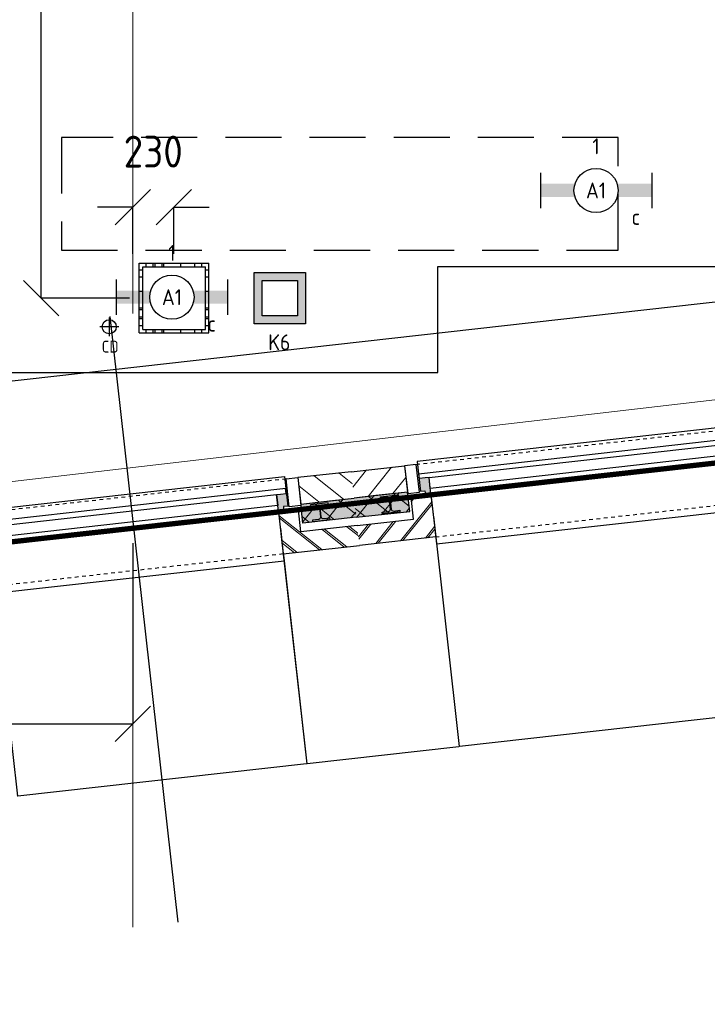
# Model space of a CAD drawing. Header units: millimetres. Extents: x -38032 to 104346, y -31182 to 78566.
# Tile 133 of 213: x 68718 to 72609, y 5064 to 10635. Entities that reach past the tile are written whole.
import ezdxf
from ezdxf.enums import TextEntityAlignment as Align

# ---------------------------------------------------------------- set-up
doc = ezdxf.new("R2010")
doc.units = ezdxf.units.MM
doc.header["$LTSCALE"] = 100
doc.set_wipeout_variables(frame=1)
doc.header["$PDMODE"] = 1
for name, pattern in [('HIDDEN', [9.525, 6.35, -3.175]), ('HIDDEN2', [4.7625, 3.175, -1.5875]), ('STYLE_01', [0.41664, 0.20828, -0.20836]), ('STYLE_11', [5, 3.888855, -0.416718, 0.277786, -0.416641])]:
    doc.linetypes.add(name, pattern=pattern)
for name, color, linetype in [('AL$1A---_ALGEMEEN', 8, 'Continuous'), ('AL------_MAATV', 200, 'Continuous'), ('AL------_MAATVOERING', 2, 'Continuous'), ('AL------_SPARING', 2, 'Continuous'), ('AM$1A---_ARCERING', 8, 'Continuous'), ('BOUWKUNDIG', 8, 'Continuous'), ('brandscheiding', 5, 'HIDDEN'), ('EL6222--', 3, 'Continuous'), ('EL6311--', 3, 'Continuous'), ('LICHT_TEXT018', 1, 'Continuous'), ('versterkte strook', 7, 'Continuous'), ('Vloerdoos', 3, 'Continuous'), ('Vloerdoos (OUD)', 3, 'Continuous')]:
    doc.layers.add(name, color=color, linetype=linetype)
doc.layers.add('stramien', color=1, linetype='Continuous', lineweight=9)
doc.layers.get('Vloerdoos').off()
doc.styles.add('Arial', font='ARIAL.TTF')
doc.styles.add('BURO-018', font='iso.shx', dxfattribs={"height": 90})
doc.styles.get("Standard").update_dxf_attribs({"font": 'iso.shx'})
doc.dimstyles.new('STABICAD', dxfattribs={"dimscale": 100, "dimtxt": 1.8, "dimasz": 2, "dimexe": 0, "dimexo": 2.5, "dimgap": 1.5, "dimtad": 0, "dimdec": 0, "dimrnd": 10, "dimzin": 0, "dimdsep": 46, "dimtxsty": 'Standard', "dimblk1": 'OBLIQUE', "dimblk2": 'OBLIQUE', "dimsah": 1, "dimcen": -3, "dimadec": 0, "dimazin": 0, "dimtfac": 1, "dimtdec": 0, "dimtofl": 0, "dimtmove": 2, "dimatfit": 3, "dimfxl": 0, "dimtvp": 1.055556, "dimtolj": 1, "dimtzin": 0, "dimarcsym": 0})
doc.dimstyles.new('VyA', dxfattribs={"dimtxt": 2.272868, "dimasz": 2.120801, "dimexe": 1.5, "dimexo": 1.59, "dimgap": 0.5, "dimtad": 1, "dimdec": 0, "dimzin": 11, "dimtxsty": 'Arial', "dimblk": 'VW_SLASH', "dimcen": 0, "dimdle": 1, "dimazin": 0, "dimtfac": 0.8, "dimtdec": 0, "dimtix": 1, "dimtmove": 0, "dimatfit": 0, "dimldrblk": 'VW_FILLEDARROW', "dimfxl": 0, "dimfrac": 2, "dimtolj": 1, "dimtzin": 11, "dimarcsym": 0})
pattern_1 = [(135, (0, 0), (70.7107, 70.7107), []), (45, (299.34, -299.34), (70.7107, -70.7107), [])]
pattern_2 = [(45, (0, 0), (70.7107, -70.7107), []), (45, (7.07, -7.07), (70.7107, -70.7107), [])]
pattern_3 = [(45, (0, 0), (70.7107, -70.7107), [])]

# ---------------------------------------------------------------- blocks, each defined once
blk = doc.blocks.new('_Oblique')
at = {"color": 0, "linetype": 'ByBlock', "lineweight": -2}
blk.add_line((-0.5, -0.5), (0.5, 0.5), dxfattribs=at)
blk = doc.blocks.new('*D64')
at = {"layer": 'AL------_MAATVOERING', "color": 0, "lineweight": -2}
for p, q in [((69357.6, 9573.9), (69157.6, 9573.9)), ((69357.6, 9310.5), (69357.6, 9573.9)), ((69590, 9310.5), (69590, 9573.9)), ((69590, 9573.9), (69790, 9573.9))]:
    blk.add_line(p, q, dxfattribs=at)
at = {"layer": 'Defpoints', "color": 0}
for p in [(69357.6, 9573.9), (69357.6, 9060.5), (69590, 9060.5)]:
    blk.add_point(p, dxfattribs=at)
at = {"layer": 'AL------_MAATVOERING', "color": 0, "lineweight": -2, "xscale": 200, "yscale": 200, "zscale": 200}
blk.add_blockref('_Oblique', (69357.6, 9573.9), dxfattribs=at)
at = {"layer": 'AL------_MAATVOERING', "color": 0, "lineweight": -2, "xscale": 200, "yscale": 200, "zscale": 200, "rotation": 180}
blk.add_blockref('_Oblique', (69590, 9573.9), dxfattribs=at)
at = {"layer": 'AL------_MAATVOERING', "color": 0, "insert": (69473.8, 9888.9), "char_height": 180, "attachment_point": 5}
blk.add_mtext('\\A1;230', dxfattribs=at)
blk = doc.blocks.new('*D65')
at = {"layer": 'AL------_MAATVOERING', "color": 0, "lineweight": -2}
for p, q in [((69340, 14300), (68839.2, 14300)), ((68839.2, 9060.5), (68839.2, 14300)), ((69340, 9060.5), (68839.2, 9060.5))]:
    blk.add_line(p, q, dxfattribs=at)
at = {"layer": 'Defpoints', "color": 0}
for p in [(68839.2, 14300), (69590, 14300), (69590, 9060.5)]:
    blk.add_point(p, dxfattribs=at)
at = {"layer": 'AL------_MAATVOERING', "color": 0, "lineweight": -2, "xscale": 200, "yscale": 200, "zscale": 200}
for p, rotation in [((68839.2, 14300), 90), ((68839.2, 9060.5), 270)]:
    blk.add_blockref('_Oblique', p, dxfattribs=dict(at, rotation=rotation))
at = {"layer": 'AL------_MAATVOERING', "color": 0, "insert": (68649.2, 11680.3), "char_height": 180, "attachment_point": 5, "rotation": 90}
blk.add_mtext('\\A1;5240', dxfattribs=at)
blk = doc.blocks.new('*D69')
at = {"layer": 'AL------_MAATVOERING', "color": 0, "lineweight": -2}
for p, q in [((66120, 12328.4), (66120, 6650.7)), ((69357.6, 7673.4), (69357.6, 6650.7)), ((66120, 6650.7), (69357.6, 6650.7))]:
    blk.add_line(p, q, dxfattribs=at)
at = {"layer": 'Defpoints', "color": 0}
for p in [(66120, 12578.4), (69357.6, 7923.4), (69357.6, 6650.7)]:
    blk.add_point(p, dxfattribs=at)
at = {"layer": 'AL------_MAATVOERING', "color": 0, "lineweight": -2, "xscale": 200, "yscale": 200, "zscale": 200, "rotation": 180}
blk.add_blockref('_Oblique', (66120, 6650.7), dxfattribs=at)
at = {"layer": 'AL------_MAATVOERING', "color": 0, "lineweight": -2, "xscale": 200, "yscale": 200, "zscale": 200}
blk.add_blockref('_Oblique', (69357.6, 6650.7), dxfattribs=at)
at = {"layer": 'AL------_MAATVOERING', "color": 0, "insert": (67738.8, 6840.7), "char_height": 180, "attachment_point": 5}
blk.add_mtext('\\A1;3240', dxfattribs=at)
blk = doc.blocks.new('VLOERDOOS')
at = {"layer": 'Vloerdoos (OUD)'}
for p, q in [((0, 395), (395, 395)), ((0, 395), (0, 0)), ((40, 375), (40, 395)), ((80, 375), (80, 395)), ((90, 375), (90, 395)), ((130, 375), (130, 395)), ((140, 375), (140, 395)), ((235, 375), (235, 395)), ((315, 375), (315, 395)), ((355, 375), (355, 395)), ((395, 395), (395, 0)), ((0, 355), (20, 355)), ((20, 375), (20, 20)), ((20, 375), (375, 375)), ((375, 375), (375, 20)), ((375, 355), (395, 355)), ((0, 315), (20, 315)), ((0, 305), (20, 305)), ((375, 315), (395, 315)), ((375, 305), (395, 305)), ((0, 265), (20, 265)), ((0, 255), (20, 255)), ((375, 265), (395, 265)), ((375, 255), (395, 255)), ((0, 160), (20, 160)), ((375, 160), (395, 160)), ((0, 80), (20, 80)), ((375, 80), (395, 80)), ((0, 40), (20, 40)), ((0, 0), (395, 0)), ((20, 20), (375, 20)), ((40, 0), (40, 20)), ((80, 0), (80, 20)), ((90, 0), (90, 20)), ((130, 0), (130, 20)), ((140, 0), (140, 20)), ((235, 0), (235, 20)), ((315, 0), (315, 20)), ((355, 0), (355, 20)), ((375, 40), (395, 40))]:
    blk.add_line(p, q, dxfattribs=at)
blk = doc.blocks.new('1115B6630')
at = {"color": 0}
for p, q in [((-6.3, 2), (-6.3, -2)), ((6.3, 2), (6.3, -2))]:
    blk.add_line(p, q, dxfattribs=at)
at = {"color": 0, "linetype": 'Continuous'}
blk.add_circle((0, 0), 2.5, dxfattribs=at)
at = {"color": 0}
for points in [[(-2.5, 0.75), (-6.3, 0.75), (-2.5, -0.75), (-6.3, -0.75)], [(2.5, 0.75), (6.3, 0.75), (2.5, -0.75), (6.3, -0.75)]]:
    blk.add_solid(points, dxfattribs=at)
at = {"color": 0, "linetype": 'Continuous', "style": 'BURO-018'}
for tag, p in [('E_GKAST', (0, 8)), ('E_GROEP', (0, 5)), ('E_SGROEP', (4.5, 5)), ('E_ARMCODE', (0, 0)), ('E_SLET', (4.5, -3))]:
    blk.add_attdef(tag, text='', height=1.8, dxfattribs=at).set_placement(p, align=Align.MIDDLE)
blk = doc.blocks.new('E00414')
at = {"color": 0, "linetype": 'Continuous'}
for p, q in [((-2.9, -2.9), (-2.9, 2.9)), ((-2.9, 2.9), (2.9, 2.9)), ((2.9, 2.9), (2.9, -2.9)), ((-2, 2), (2, 2)), ((-2, -2), (-2, 2)), ((2, 2), (2, -2)), ((2, -2), (-2, -2)), ((2.9, -2.9), (-2.9, -2.9))]:
    blk.add_line(p, q, dxfattribs=at)
at = {"color": 0}
for points in [[(-2.9, 2.9), (2.9, 2.9), (-2, 2), (2, 2)], [(-2, -2), (-2.9, -2.9), (-2, 2), (-2.9, 2.9)], [(2, 2), (2.9, 2.9), (2, -2), (2.9, -2.9)], [(2, -2), (2.9, -2.9), (-2, -2), (-2.9, -2.9)]]:
    blk.add_solid(points, dxfattribs=at)
at = {"color": 0, "linetype": 'Continuous', "style": 'BURO-018'}
for tag, p in [('E_GKAST', (0, 8)), ('E_GROEP', (0, 5)), ('E_SGROEP', (4.5, 5))]:
    blk.add_attdef(tag, text='', height=1.8, dxfattribs=at).set_placement(p, align=Align.MIDDLE)
at = {"color": 0, "linetype": 'Continuous', "style": 'BURO-018', "flags": 1}
for tag, p in [('E_VERMCODE', (13, 5)), ('E_MATCODE', (0, 0))]:
    blk.add_attdef(tag, text='', height=1.8, dxfattribs=at).set_placement(p, align=Align.MIDDLE)
blk = doc.blocks.new('Centraaldoos')
at = {"color": 1, "linetype": 'Continuous'}
for p, q in [((-2, 0), (2, 0)), ((0, -2), (0, 2))]:
    blk.add_line(p, q, dxfattribs=at)
at = {"color": 0, "linetype": 'Continuous'}
blk.add_circle((0, 0), 1.5, dxfattribs=at)
at = {"color": 0, "linetype": 'Continuous', "style": 'BURO-018'}
blk.add_attdef('AL_POSNR', text='', height=1.8, dxfattribs=at).set_placement((0, 3), align=Align.CENTER)
at = {"color": 0, "linetype": 'Continuous', "style": 'BURO-018', "flags": 1}
blk.add_attdef('AL_OMS', (0, 0), '', height=1.8, dxfattribs=at)
at = {"layer": 'AL------_MAATV', "style": 'BURO-018'}
blk.add_text('CD', height=2.531, rotation=180, dxfattribs=at).set_placement((1.61, 5.48))
blk = doc.blocks.new('HEA 100')
at = {"layer": 'AM$1A---_ARCERING', "linetype": 'Continuous', "lineweight": 0}
h = blk.add_hatch(color=256, dxfattribs=at)
edge = h.paths.add_edge_path()
edge.add_arc((14.5, -28), 12, 180, 270)
edge.add_line((14.5, -40), (50, -40))
edge.add_line((50, -40), (50, -48))
edge.add_line((50, -48), (-50, -48))
edge.add_line((-50, -48), (-50, -40))
edge.add_line((-50, -40), (-14.5, -40))
edge.add_arc((-14.5, -28), 12, 270, 360)
edge.add_line((-2.5, -28), (-2.5, 28))
edge.add_arc((-14.5, 28), 12, 0, 90)
edge.add_line((-14.5, 40), (-50, 40))
edge.add_line((-50, 40), (-50, 48))
edge.add_line((-50, 48), (50, 48))
edge.add_line((50, 48), (50, 40))
edge.add_line((50, 40), (14.5, 40))
edge.add_arc((14.5, 28), 12, 90, 180)
edge.add_line((2.5, 28), (2.5, -28))
at = {"layer": 'AL$1A---_ALGEMEEN', "color": 0, "flags": 128}
blk.add_lwpolyline([(2.5, -28, 0.414214), (14.5, -40), (50, -40), (50, -48), (-50, -48), (-50, -40), (-14.5, -40, 0.414214), (-2.5, -28), (-2.5, 28, 0.414214), (-14.5, 40), (-50, 40), (-50, 48), (50, 48), (50, 40), (14.5, 40, 0.414214), (2.5, 28)], format="xyb", close=True, dxfattribs=at)
blk = doc.blocks.new('zijdetail kozijn 2kops')
at = {"color": 0}
blk.add_wipeout([(-63, 420), (-130, 420), (-130, 262), (-63, 262)], dxfattribs=at).dxf.layer = 'AL$1A---_ALGEMEEN'
at = {"layer": 'AM$1A---_ARCERING', "linetype": 'Continuous', "lineweight": 0}
blk.add_hatch(color=256, dxfattribs=at).paths.add_polyline_path([(-54.2, 338), (-54.2, 366), (-56, 366), (-56, 266), (-31, 266), (-31, 243), (0, 243), (0, 338), (-22, 338)])
at = {"layer": 'AL$1A---_ALGEMEEN', "color": 0}
for points in [[(-63, 420), (-130, 420), (-130, 262), (-63, 262)], [(-54.2, 338), (-54.2, 366), (-56, 366), (-56, 266), (-31, 266), (-31, 243), (0, 243), (0, 338), (-22, 338)]]:
    blk.add_lwpolyline(points, close=True, dxfattribs=at)
blk = doc.blocks.new('31x_alu-2e-mk106b1-p')
at = {"layer": 'AM$1A---_ARCERING', "linetype": 'Continuous', "lineweight": 0}
for points in [[(-270, 2082), (-160, 2082), (-160, 1778), (-270, 1778)], [(-270, -130), (-160, -130), (-160, -434), (-270, -434)]]:
    blk.add_hatch(color=256, dxfattribs=at).paths.add_polyline_path(points)
at = {"layer": 'AM$1A---_ARCERING', "linetype": 'Continuous', "lineweight": 5}
h = blk.add_hatch(dxfattribs=at)
h.set_pattern_fill('ISOLATIE', color=256, style=0, pattern_type=2)
h.set_pattern_definition(pattern_1)
h.paths.add_polyline_path([(-270, 2082), (-160, 2082), (-160, 1778), (-270, 1778)])
h = blk.add_hatch(dxfattribs=at)
h.set_pattern_fill('ISOLATIE', color=256, style=0, pattern_type=2)
h.set_pattern_definition(pattern_1)
h.paths.add_polyline_path([(-270, -130), (-160, -130), (-160, -434), (-270, -434)])
at = {"layer": 'AL$1A---_ALGEMEEN', "color": 0, "linetype": 'STYLE_01'}
for p, q in [((-420, 1711), (-420, -63)), ((0, 1648), (0, 0))]:
    blk.add_line(p, q, dxfattribs=at)
at = {"layer": 'AL$1A---_ALGEMEEN', "color": 0}
blk.add_line((-270, -434), (-270, -130), dxfattribs=at)
at = {"layer": 'AL$1A---_ALGEMEEN', "color": 0, "flags": 128}
for points in [[(-160, 2082), (-160, 1778), (-270, 1778), (-270, 2082)], [(-270, -130), (-160, -130), (-160, -434)]]:
    blk.add_lwpolyline(points, dxfattribs=at)
at = {"layer": 'AL$1A---_ALGEMEEN', "color": 0}
for points in [[(-435, 1704), (-366, 1704), (-366, -56), (-435, -56)], [(-338, 1648), (-276, 1648), (-276, 0), (-338, 0)], [(-243, 1648), (40, 1648), (40, 0), (-243, 0)]]:
    blk.add_lwpolyline(points, close=True, dxfattribs=at)
at = {"color": 0}
for points in [[(-238, 1648), (0, 1648), (0, 2082), (-113, 2082), (-113, 1761), (-238, 1761)], [(-238, 0), (0, 0), (0, -434), (-113, -434), (-113, -113), (-238, -113)]]:
    blk.add_wipeout(points, dxfattribs=at).dxf.layer = 'AL$1A---_ALGEMEEN'
at = {"layer": 'AM$1A---_ARCERING', "linetype": 'Continuous', "lineweight": 5}
h = blk.add_hatch(dxfattribs=at)
h.set_pattern_fill('BAKSTEEN', color=256, style=0, pattern_type=2)
h.set_pattern_definition(pattern_2)
h.paths.add_polyline_path([(-238, 1648), (0, 1648), (0, 2082), (-113, 2082), (-113, 1761), (-238, 1761)])
h = blk.add_hatch(dxfattribs=at)
h.set_pattern_fill('BAKSTEEN', color=256, style=0, pattern_type=2)
h.set_pattern_definition(pattern_2)
h.paths.add_polyline_path([(-238, 0), (0, 0), (0, -434), (-113, -434), (-113, -113), (-238, -113)])
at = {"layer": 'AL$1A---_ALGEMEEN', "color": 0, "flags": 128}
for points in [[(-238, 1648), (0, 1648), (0, 2082)], [(-113, 2082), (-113, 1761), (-238, 1761), (-238, 1648)], [(-238, 0), (0, 0), (0, -434)], [(-113, -434), (-113, -113), (-238, -113), (-238, 0)]]:
    blk.add_lwpolyline(points, dxfattribs=at)
at = {"layer": 'AL$1A---_ALGEMEEN', "color": 0, "xscale": -1, "rotation": 90}
blk.add_blockref('HEA 100', (-212, 1883), dxfattribs=at)
at = {"layer": 'AL$1A---_ALGEMEEN', "color": 0, "rotation": 90}
blk.add_blockref('HEA 100', (-212, -235), dxfattribs=at)
at = {"color": 0}
for points in [[(-420, 2082), (-420, 1778), (-270, 1778), (-270, 1958.6), (-270, 2082)], [(-420, -434), (-420, -130), (-270, -130), (-270, -310.6), (-270, -434)]]:
    blk.add_wipeout(points, dxfattribs=at).dxf.layer = 'AL$1A---_ALGEMEEN'
at = {"layer": 'AM$1A---_ARCERING', "linetype": 'Continuous', "lineweight": 5}
h = blk.add_hatch(dxfattribs=at)
h.set_pattern_fill('KALKZANDSTEEN', color=256, style=0, pattern_type=2)
h.set_pattern_definition(pattern_3)
edge = h.paths.add_edge_path()
edge.add_line((-420, 2082), (-420, 1778))
edge.add_line((-420, 1778), (-270, 1778))
edge.add_line((-270, 1778), (-270, 1958.6))
edge.add_line((-270, 1958.6), (-270, 2082))
h = blk.add_hatch(dxfattribs=at)
h.set_pattern_fill('KALKZANDSTEEN', color=256, style=0, pattern_type=2)
h.set_pattern_definition(pattern_3)
edge = h.paths.add_edge_path()
edge.add_line((-420, -434), (-420, -130))
edge.add_line((-420, -130), (-270, -130))
edge.add_line((-270, -130), (-270, -310.6))
edge.add_line((-270, -310.6), (-270, -434))
at = {"layer": 'AL$1A---_ALGEMEEN', "color": 0}
for points in [[(-420, 2082), (-420, 1778), (-270, 1778), (-270, 1958.6), (-270, 2082)], [(-420, -434), (-420, -130), (-270, -130), (-270, -310.6), (-270, -434)]]:
    blk.add_lwpolyline(points, dxfattribs=at)
at = {"layer": 'AL$1A---_ALGEMEEN', "color": 0, "xscale": -1, "rotation": 90}
blk.add_blockref('zijdetail kozijn 2kops', (0, 1648), dxfattribs=at)
at = {"layer": 'AL$1A---_ALGEMEEN', "color": 0, "rotation": 90}
blk.add_blockref('zijdetail kozijn 2kops', (0, 0), dxfattribs=at)
blk = doc.blocks.new('31x_alu-2e-mk106b2-p')
at = {"layer": 'AM$1A---_ARCERING', "linetype": 'Continuous', "lineweight": 0}
for points in [[(-270, 2082), (-160, 2082), (-160, 1778), (-270, 1778)], [(-270, -130), (-160, -130), (-160, -434), (-270, -434)]]:
    blk.add_hatch(color=256, dxfattribs=at).paths.add_polyline_path(points)
at = {"layer": 'AM$1A---_ARCERING', "linetype": 'Continuous', "lineweight": 5}
h = blk.add_hatch(dxfattribs=at)
h.set_pattern_fill('ISOLATIE', color=256, style=0, pattern_type=2)
h.set_pattern_definition(pattern_1)
h.paths.add_polyline_path([(-270, 2082), (-160, 2082), (-160, 1778), (-270, 1778)])
h = blk.add_hatch(dxfattribs=at)
h.set_pattern_fill('ISOLATIE', color=256, style=0, pattern_type=2)
h.set_pattern_definition(pattern_1)
h.paths.add_polyline_path([(-270, -130), (-160, -130), (-160, -434), (-270, -434)])
at = {"layer": 'AL$1A---_ALGEMEEN', "color": 0, "linetype": 'STYLE_01'}
for p, q in [((-420, 1711), (-420, -63)), ((0, 1648), (0, 0))]:
    blk.add_line(p, q, dxfattribs=at)
at = {"layer": 'AL$1A---_ALGEMEEN', "color": 0}
blk.add_line((-270, -434), (-270, -130), dxfattribs=at)
at = {"layer": 'AL$1A---_ALGEMEEN', "color": 0, "flags": 128}
for points in [[(-160, 2082), (-160, 1778), (-270, 1778), (-270, 2082)], [(-270, -130), (-160, -130), (-160, -434)]]:
    blk.add_lwpolyline(points, dxfattribs=at)
at = {"layer": 'AL$1A---_ALGEMEEN', "color": 0}
for points in [[(-435, 1704), (-366, 1704), (-366, -56), (-435, -56)], [(-243, 1648), (40, 1648), (40, 0), (-243, 0)]]:
    blk.add_lwpolyline(points, close=True, dxfattribs=at)
at = {"color": 0}
blk.add_wipeout([(-338, 1648), (-338, -46), (-276, -46), (-276, 1648)], dxfattribs=at).dxf.layer = 'AL$1A---_ALGEMEEN'
at = {"layer": 'AL$1A---_ALGEMEEN', "color": 0}
blk.add_lwpolyline([(-338, 1648), (-338, -46), (-276, -46), (-276, 1648)], close=True, dxfattribs=at)
at = {"color": 0}
for points in [[(-238, 1648), (0, 1648), (0, 2082), (-113, 2082), (-113, 1761), (-238, 1761)], [(-238, 0), (0, 0), (0, -434), (-113, -434), (-113, -113), (-238, -113)], [(-420, -434), (-420, -130), (-270, -130), (-270, -310.6), (-270, -434)]]:
    blk.add_wipeout(points, dxfattribs=at).dxf.layer = 'AL$1A---_ALGEMEEN'
at = {"layer": 'AM$1A---_ARCERING', "linetype": 'Continuous', "lineweight": 5}
h = blk.add_hatch(dxfattribs=at)
h.set_pattern_fill('BAKSTEEN', color=256, style=0, pattern_type=2)
h.set_pattern_definition(pattern_2)
h.paths.add_polyline_path([(-238, 1648), (0, 1648), (0, 2082), (-113, 2082), (-113, 1761), (-238, 1761)])
h = blk.add_hatch(dxfattribs=at)
h.set_pattern_fill('BAKSTEEN', color=256, style=0, pattern_type=2)
h.set_pattern_definition(pattern_2)
h.paths.add_polyline_path([(-238, 0), (0, 0), (0, -434), (-113, -434), (-113, -113), (-238, -113)])
h = blk.add_hatch(dxfattribs=at)
h.set_pattern_fill('KALKZANDSTEEN', color=256, style=0, pattern_type=2)
h.set_pattern_definition(pattern_3)
edge = h.paths.add_edge_path()
edge.add_line((-420, -434), (-420, -130))
edge.add_line((-420, -130), (-270, -130))
edge.add_line((-270, -130), (-270, -310.6))
edge.add_line((-270, -310.6), (-270, -434))
at = {"layer": 'AL$1A---_ALGEMEEN', "color": 0, "flags": 128}
for points in [[(-238, 1648), (0, 1648), (0, 2082)], [(-113, 2082), (-113, 1761), (-238, 1761), (-238, 1648)], [(-238, 0), (0, 0), (0, -434)], [(-113, -434), (-113, -113), (-238, -113), (-238, 0)]]:
    blk.add_lwpolyline(points, dxfattribs=at)
at = {"layer": 'AL$1A---_ALGEMEEN', "color": 0}
blk.add_lwpolyline([(-420, -434), (-420, -130), (-270, -130), (-270, -310.6), (-270, -434)], dxfattribs=at)
at = {"layer": 'AL$1A---_ALGEMEEN', "color": 0, "xscale": -1, "rotation": 90}
blk.add_blockref('HEA 100', (-212, 1883), dxfattribs=at)
at = {"layer": 'AL$1A---_ALGEMEEN', "color": 0, "rotation": 90}
blk.add_blockref('zijdetail kozijn 2kops', (0, 0), dxfattribs=at)
at = {"color": 0}
blk.add_wipeout([(-420, 2082), (-420, 1778), (-270, 1778), (-270, 1958.6), (-270, 2082)], dxfattribs=at).dxf.layer = 'AL$1A---_ALGEMEEN'
at = {"layer": 'AM$1A---_ARCERING', "linetype": 'Continuous', "lineweight": 5}
h = blk.add_hatch(dxfattribs=at)
h.set_pattern_fill('KALKZANDSTEEN', color=256, style=0, pattern_type=2)
h.set_pattern_definition(pattern_3)
edge = h.paths.add_edge_path()
edge.add_line((-420, 2082), (-420, 1778))
edge.add_line((-420, 1778), (-270, 1778))
edge.add_line((-270, 1778), (-270, 1958.6))
edge.add_line((-270, 1958.6), (-270, 2082))
at = {"layer": 'AL$1A---_ALGEMEEN', "color": 0}
blk.add_lwpolyline([(-420, 2082), (-420, 1778), (-270, 1778), (-270, 1958.6), (-270, 2082)], dxfattribs=at)
at = {"layer": 'AL$1A---_ALGEMEEN', "color": 0, "xscale": -1, "rotation": 90}
blk.add_blockref('zijdetail kozijn 2kops', (0, 1648), dxfattribs=at)
blk = doc.blocks.new('VW_SLASH')
at = {"layer": 'AL$1A---_ALGEMEEN', "color": 0, "linetype": 'ByBlock', "lineweight": -2}
blk.add_line((0, 0), (-1, 0), dxfattribs=at)
at = {"layer": 'AL$1A---_ALGEMEEN', "color": 0, "linetype": 'ByBlock', "lineweight": 5}
blk.add_line((0.5, 0.5), (-0.5, -0.5), dxfattribs=at)
blk = doc.blocks.new('*D1182')
at = {"layer": 'AL$1A---_ALGEMEEN', "color": 0, "lineweight": -2}
for p, q in [((-17175.5, -153.1), (-17175.5, -1464.8)), ((-15527.5, -224), (-15527.5, -1464.8)), ((-17173.4, -1463.3), (-15529.6, -1463.3))]:
    blk.add_line(p, q, dxfattribs=at)
at = {"layer": 'AL$1A---_ALGEMEEN', "color": 0, "lineweight": -2, "xscale": 2.12080078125, "yscale": 2.12080078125, "zscale": 2.12080078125, "rotation": 180}
blk.add_blockref('VW_SLASH', (-17175.5, -1463.3), dxfattribs=at)
at = {"layer": 'AL$1A---_ALGEMEEN', "color": 0, "lineweight": -2, "xscale": 2.12080078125, "yscale": 2.12080078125, "zscale": 2.12080078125}
blk.add_blockref('VW_SLASH', (-15527.5, -1463.3), dxfattribs=at)
blk = doc.blocks.new('VW_FILLEDARROW')
at = {"layer": 'AL$1A---_ALGEMEEN', "color": 0, "lineweight": -2}
blk.add_solid([(0, 0), (0.5, 0.5), (0.5, -0.5)], dxfattribs=at)
blk = doc.blocks.new('*D1183')
at = {"layer": 'AL$1A---_ALGEMEEN', "color": 0, "lineweight": -2}
for p, q in [((-18043.5, -124), (-18043.5, -1464.8)), ((-17175.5, -153.1), (-17175.5, -1464.8)), ((-18041.4, -1463.3), (-17177.6, -1463.3))]:
    blk.add_line(p, q, dxfattribs=at)
at = {"layer": 'AL$1A---_ALGEMEEN', "color": 0, "lineweight": -2, "xscale": 2.12080078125, "yscale": 2.12080078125, "zscale": 2.12080078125, "rotation": 180}
blk.add_blockref('VW_SLASH', (-18043.5, -1463.3), dxfattribs=at)
at = {"layer": 'AL$1A---_ALGEMEEN', "color": 0, "lineweight": -2, "xscale": 2.12080078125, "yscale": 2.12080078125, "zscale": 2.12080078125}
blk.add_blockref('VW_SLASH', (-17175.5, -1463.3), dxfattribs=at)
blk = doc.blocks.new('*D1210')
at = {"layer": 'AL$1A---_ALGEMEEN', "color": 0, "lineweight": -2}
for p, q in [((-19691.5, -153.1), (-19691.5, -1464.8)), ((-18043.5, -153.1), (-18043.5, -1464.8)), ((-19689.4, -1463.3), (-18045.6, -1463.3))]:
    blk.add_line(p, q, dxfattribs=at)
at = {"layer": 'AL$1A---_ALGEMEEN', "color": 0, "lineweight": -2, "xscale": 2.12080078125, "yscale": 2.12080078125, "zscale": 2.12080078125, "rotation": 180}
blk.add_blockref('VW_SLASH', (-19691.5, -1463.3), dxfattribs=at)
at = {"layer": 'AL$1A---_ALGEMEEN', "color": 0, "lineweight": -2, "xscale": 2.12080078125, "yscale": 2.12080078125, "zscale": 2.12080078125}
blk.add_blockref('VW_SLASH', (-18043.5, -1463.3), dxfattribs=at)
blk = doc.blocks.new('metselwerk zo gevel 2e verd')
at = {"layer": 'AL$1A---_ALGEMEEN', "color": 0, "rotation": 269.999999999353}
blk.add_blockref('31x_alu-2e-mk106b1-p', (-19691.5, -270.49974), dxfattribs=at)
at = {"layer": 'AL$1A---_ALGEMEEN', "color": 0}
blk.add_line((-18867.5, -2275.00786), (-18867.5, 1174.99214), dxfattribs=at)
at = {"layer": 'AL$1A---_ALGEMEEN', "color": 0, "xscale": -1, "rotation": 90.00000000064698}
blk.add_blockref('31x_alu-2e-mk106b2-p', (-15527.5, -270.49974), dxfattribs=at)
at = {"layer": 'AL$1A---_ALGEMEEN', "color": 0}
dim = blk.add_linear_dim(base=(-18043.5, -1463.28595), p1=(-19691.5, -151.49974), p2=(-18043.5, -151.49974), dimstyle='VyA', override={"dimtxt": 2.272868, "dimgap": 25, "dimlfac": 50, "dimpost": '13K+V=<>', "dimtxsty": 'Arial', "dimtmove": 2}, dxfattribs=at)
dim.commit()
dim.dimension.update_dxf_attribs({"geometry": '*D1210', "text_midpoint": (-18867.5, -1437.12471)})
for base, p1, p2, override, picture, middle in [((-17175.5, -1463.28595), (-18043.5, -122.44536), (-17175.5, -151.49974), {"dimtxt": 2.272868, "dimgap": 25, "dimlfac": 50, "dimpost": '7K-V=<>', "dimtxsty": 'Arial', "dimtmove": 2}, '*D1183', (-17609.5, -1437.12471)), ((-15527.45361, -1463.28595), (-17175.5, -151.49974), (-15527.45361, -222.44536), {"dimtxt": 2.272868, "dimgap": 25, "dimlfac": 50, "dimpost": '13K+V=<>', "dimtxsty": 'Arial', "dimtmove": 2}, '*D1182', (-16351.47681, -1437.12471))]:
    dim = blk.add_linear_dim(base=base, p1=p1, p2=p2, dimstyle='VyA', override=override, dxfattribs=at)
    dim.commit()
    dim.dimension.update_dxf_attribs({"geometry": picture, "text_midpoint": middle})
blk = doc.blocks.new('200254 W 212 3 04-12-2007')
at = {"layer": 'AL$1A---_ALGEMEEN', "rotation": 6.407550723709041}
blk.add_blockref('metselwerk zo gevel 2e verd', (51912.1, -15092), dxfattribs=at)
at = {"layer": 'AL$1A---_ALGEMEEN'}
blk.add_lwpolyline([(45687, -15146.8), (45687, -14546.8), (49382.2, -14546.8), (49382.2, -11246.8), (29537, -11246.8), (29537, -16346.8), (34887, -16346.8), (34887, -15746.8), (40287, -15746.8), (40287, -15146.8)], close=True, dxfattribs=at)
at = {"layer": 'stramien', "linetype": 'STYLE_11', "ltscale": 50}
for p, q in [((33161, -41013.6), (33161, 36216.4)), ((-44094.9, -25876.1), (63006, -13412.7))]:
    blk.add_line(p, q, dxfattribs=at)

msp = doc.modelspace()

# ---------------------------------------------------------------- block references
at = {"layer": 'BOUWKUNDIG'}
msp.add_blockref('200254 W 212 3 04-12-2007', (36198, 24986.5), dxfattribs=at)

# ---------------------------------------------------------------- next in the draw order: linework, layer by layer
at = {"layer": 'brandscheiding', "const_width": 30}
msp.add_lwpolyline([(58113.1, 6498.6), (74727.9, 8358.8), (74842.4, 7939.3), (75357.5, 8015.5), (75452.9, 7653.2), (78524.8, 8015.5), (78524.8, 8358.8), (79135.4, 8435.1), (79097.2, 8759.3), (99160.7, 11178.5), (99160.7, 46529.3), (78677.5, 46529.3)], dxfattribs=at)
at = {"layer": 'LICHT_TEXT018', "linetype": 'HIDDEN2'}
msp.add_lwpolyline([(68954.5, 9330.8), (72104.5, 9330.8), (72104.5, 9969.1), (68954.5, 9969.1)], close=True, dxfattribs=at)
at = {"layer": 'versterkte strook'}
msp.add_line((13600.1, 2407.5), (101326.6, 12259.4), dxfattribs=at)

# ---------------------------------------------------------------- next in the draw order: block references
at = {"layer": 'AL------_SPARING', "xscale": 26.66666666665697, "yscale": 26.66666666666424, "zscale": 26.66666666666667, "rotation": 180}
msp.add_blockref('Centraaldoos', (69224.9, 8897.6), dxfattribs=at)
at = {"layer": 'EL6222--'}
ref = msp.add_blockref('E00414', (70190.6, 9060.2), dxfattribs=dict(at, xscale=50, yscale=50, zscale=50))
ref.add_attrib('E_GROEP', 'K6', dxfattribs={"layer": '0', "color": 1, "linetype": 'Continuous', "height": 90, "style": 'BURO-018'}).set_placement((70187.1, 8809.8), align=Align.MIDDLE)
at = {"layer": 'EL6311--'}
ref = msp.add_blockref('1115B6630', (71979.5, 9669.1), dxfattribs=dict(at, xscale=50, yscale=50, zscale=50))
ref.add_attrib('E_ARMCODE', 'A1', dxfattribs={"layer": '0', "color": 1, "linetype": 'Continuous', "height": 90, "style": 'BURO-018'}).set_placement((71979.5, 9669.1), align=Align.MIDDLE)
ref.add_attrib('E_SLET', 'c', dxfattribs={"layer": '0', "color": 1, "linetype": 'Continuous', "height": 90, "style": 'BURO-018'}).set_placement((72204.5, 9519.1), align=Align.MIDDLE)
ref.add_attrib('E_GROEP', '1', dxfattribs={"layer": '0', "color": 1, "linetype": 'Continuous', "height": 90, "style": 'BURO-018'}).set_placement((71979.5, 9919.1), align=Align.MIDDLE)
ref = msp.add_blockref('1115B6630', (69579.5, 9065.3), dxfattribs=dict(at, xscale=50, yscale=50, zscale=50))
ref.add_attrib('E_ARMCODE', 'A1', dxfattribs={"layer": '0', "color": 1, "linetype": 'Continuous', "height": 90, "style": 'BURO-018'}).set_placement((69579.5, 9065.3), align=Align.MIDDLE)
ref.add_attrib('E_SLET', 'c', dxfattribs={"layer": '0', "color": 1, "linetype": 'Continuous', "height": 90, "style": 'BURO-018'}).set_placement((69804.5, 8915.3), align=Align.MIDDLE)
ref.add_attrib('E_GROEP', '1', dxfattribs={"layer": '0', "color": 1, "linetype": 'Continuous', "height": 90, "style": 'BURO-018'}).set_placement((69579.5, 9315.3), align=Align.MIDDLE)
at = {"layer": 'Vloerdoos', "rotation": 90}
msp.add_blockref('VLOERDOOS', (69789.3, 8862.7), dxfattribs=at)

# ---------------------------------------------------------------- next in the draw order: dimensions: what is measured, and where the dimension line sits
at = {"layer": 'AL------_MAATVOERING'}
dim = msp.add_linear_dim(base=(68839.1982, 14300.0079), p1=(69590, 9060.5022), p2=(69590, 14300.0079), angle=90, dimstyle='STABICAD', dxfattribs=at)
dim.commit()
dim.dimension.update_dxf_attribs({"geometry": '*D65', "text_midpoint": (68649.1982, 11680.255)})
for base, p1, p2, picture, middle in [((69357.6, 6650.7), (66120, 12578.4), (69357.6, 7923.4), '*D69', (67738.8, 6840.7)), ((69357.6, 9573.9), (69590, 9060.5), (69357.6, 9060.5), '*D64', (69473.8, 9888.9))]:
    dim = msp.add_linear_dim(base=base, p1=p1, p2=p2, dimstyle='STABICAD', dxfattribs=at)
    dim.commit()
    dim.dimension.update_dxf_attribs({"geometry": picture, "text_midpoint": middle})

doc.saveas('drawing.dxf')
